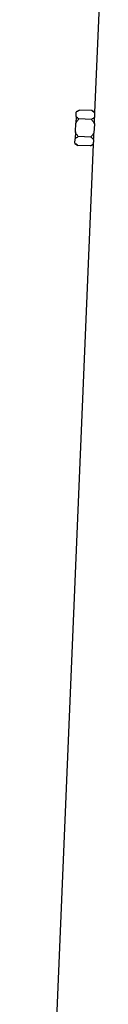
# Model space of a CAD drawing. Header units: millimetres. Extents: x 764 to 1378, y 655 to 2770.
# Tile 8 of 11: x 820 to 860, y 1713 to 2241. Entities that reach past the tile are written whole.
import ezdxf

# ---------------------------------------------------------------- set-up
doc = ezdxf.new("R2010")
doc.units = ezdxf.units.MM

msp = doc.modelspace()

# ---------------------------------------------------------------- linework, layer by layer
at = {"color": 7, "linetype": 'Continuous', "lineweight": 25}
for p, q in [((860.24, 2282.99), (856.39, 2191.6)), ((846.44, 2189.36), (846.29, 2185.75)), ((846.44, 2189.36), (846.54, 2191.7)), ((846.55, 2191.96), (846.54, 2191.7)), ((848.23, 2192.83), (846.55, 2191.96)), ((854.94, 2192.55), (848.23, 2192.83)), ((856.4, 2191.62), (854.94, 2192.55)), ((856.39, 2191.42), (856.39, 2191.6)), ((846.09, 2181.08), (846.29, 2185.75)), ((854.74, 2187.81), (848.03, 2188.09)), ((856.28, 2185.32), (856.08, 2180.66)), ((856.29, 2185.56), (856.28, 2185.32)), ((846.09, 2181.08), (845.94, 2177.46)), ((854.34, 2178.32), (847.63, 2178.6)), ((856.08, 2180.66), (856.07, 2180.44)), ((855.67, 2174.37), (819.74, 1320.99)), ((845.84, 2175.13), (845.83, 2174.87)), ((845.83, 2174.87), (847.43, 2173.85)), ((845.84, 2175.13), (845.94, 2177.46)), ((854.14, 2173.57), (847.43, 2173.85)), ((854.14, 2173.57), (855.67, 2174.37)), ((855.67, 2174.45), (855.68, 2174.57))]:
    msp.add_line(p, q, dxfattribs=at)
for centre, major_axis, start_param, end_param in [((1078.14, 2180.03), (221.63, -14), 3.162023, 3.181866), ((1078.14, 2161.01), (222.43, -14.05), 3.125637, 3.145427)]:
    msp.add_ellipse(centre, major_axis=major_axis, ratio=0.576498, start_param=start_param, end_param=end_param, dxfattribs=at)
for points, knots in [([(848.03, 2188.09), (847.72, 2188.29), (847.42, 2188.49), (846.88, 2188.92), (846.64, 2189.13), (846.44, 2189.36)], [0, 0, 0, 0, 0.5, 0.5, 1, 1, 1, 1]), ([(846.54, 2191.7), (846.75, 2191.91), (847.01, 2192.11), (847.59, 2192.48), (847.9, 2192.66), (848.23, 2192.83)], [0, 0, 0, 0, 0.5, 0.5, 1, 1, 1, 1]), ([(856.36, 2188.88), (856.15, 2188.68), (855.89, 2188.49), (855.34, 2188.13), (855.05, 2187.97), (854.74, 2187.81)], [0, 0, 0, 0, 0.5, 0.5, 1, 1, 1, 1]), ([(854.94, 2192.55), (855.21, 2192.37), (855.48, 2192.19), (855.97, 2191.82), (856.19, 2191.63), (856.39, 2191.42)], [0, 0, 0, 0, 0.5, 0.5, 1, 1, 1, 1]), ([(856.29, 2185.56), (856.31, 2186.17), (856.32, 2186.76), (856.34, 2187.6), (856.35, 2187.88), (856.36, 2188.4), (856.36, 2188.65), (856.36, 2188.88)], [0, 0, 0, 0, 0.5, 0.5, 0.75, 0.75, 1, 1, 1, 1]), ([(846.29, 2185.75), (846.51, 2186.18), (846.78, 2186.59), (847.37, 2187.36), (847.69, 2187.73), (848.03, 2188.09)], [0, 0, 0, 0, 0.5, 0.5, 1, 1, 1, 1]), ([(854.74, 2187.81), (855.04, 2187.43), (855.33, 2187.04), (855.85, 2186.21), (856.09, 2185.78), (856.28, 2185.32)], [0, 0, 0, 0, 0.5, 0.5, 1, 1, 1, 1]), ([(845.94, 2177.46), (846.15, 2177.67), (846.42, 2177.88), (846.99, 2178.25), (847.3, 2178.43), (847.63, 2178.6)], [0, 0, 0, 0, 0.5, 0.5, 1, 1, 1, 1]), ([(847.63, 2178.6), (847.33, 2178.98), (847.04, 2179.37), (846.52, 2180.19), (846.28, 2180.63), (846.09, 2181.08)], [0, 0, 0, 0, 0.5, 0.5, 1, 1, 1, 1]), ([(856.08, 2180.66), (855.85, 2180.22), (855.58, 2179.82), (854.99, 2179.04), (854.68, 2178.67), (854.34, 2178.32)], [0, 0, 0, 0, 0.5, 0.5, 1, 1, 1, 1]), ([(854.34, 2178.32), (854.64, 2178.13), (854.92, 2177.93), (855.44, 2177.53), (855.67, 2177.32), (855.87, 2177.11)], [0, 0, 0, 0, 0.5, 0.5, 1, 1, 1, 1]), ([(855.87, 2177.11), (855.9, 2177.59), (855.94, 2178.1), (855.99, 2178.94), (856, 2179.23), (856.04, 2179.83), (856.05, 2180.13), (856.07, 2180.44)], [0, 0, 0, 0, 0.5, 0.5, 0.75, 0.75, 1, 1, 1, 1]), ([(847.43, 2173.85), (847.12, 2174.05), (846.83, 2174.25), (846.42, 2174.57), (846.29, 2174.68), (846.05, 2174.9), (845.94, 2175.01), (845.84, 2175.13)], [0, 0, 0, 0, 0.5, 0.5, 0.75, 0.75, 1, 1, 1, 1]), ([(855.68, 2174.57), (855.47, 2174.39), (855.23, 2174.22), (854.71, 2173.88), (854.43, 2173.72), (854.14, 2173.57)], [0, 0, 0, 0, 0.5, 0.5, 1, 1, 1, 1])]:
    msp.add_open_spline(points, degree=3, knots=knots, dxfattribs=at)

doc.saveas('drawing.dxf')
